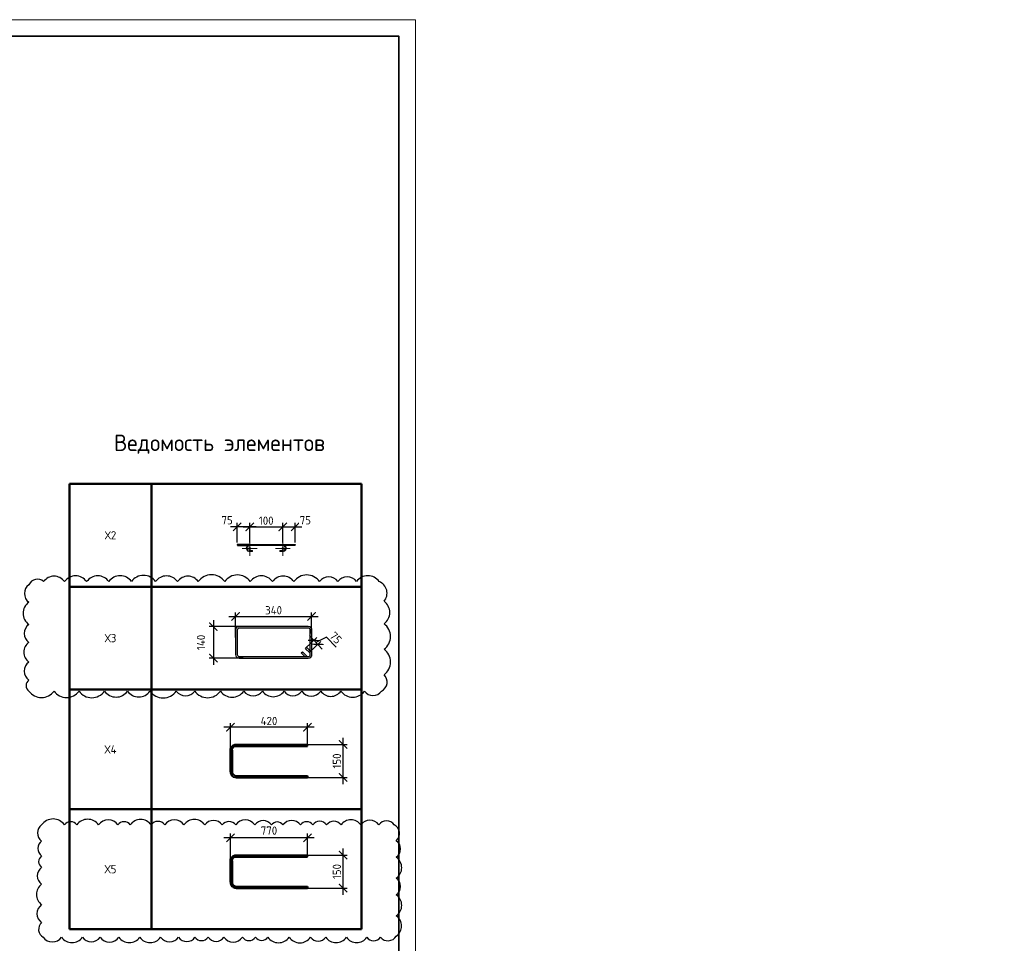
# Model space of a CAD drawing. Header units: millimetres. Extents: x 247266 to 730847, y -636031 to 10052.
# Tile 122 of 256: x 572686 to 602460, y -381681 to -353758. Entities that reach past the tile are written whole.
import ezdxf

# ---------------------------------------------------------------- set-up
doc = ezdxf.new("R2010")
doc.units = ezdxf.units.MM
doc.linetypes.add('CENTER2', pattern=[28.575, 19.05, -3.175, 3.175, -3.175])
doc.linetypes.add('GOST2.303 4', pattern=[7, 5, -2, 0])
for name, color, linetype, lineweight in [('Арм_хомуты', 7, 'Continuous', 18), ('Арм_шпильки', 7, 'Continuous', 18), ('Выноски', 7, 'Continuous', 20), ('Осевая', 7, 'CENTER2', 20), ('подоснова', 7, 'Continuous', 5), ('поз.', 7, 'Continuous', 25), ('размер', 7, 'Continuous', 25), ('ТОНКИЕ', 7, 'Continuous', 9)]:
    doc.layers.add(name, color=color, linetype=linetype, lineweight=lineweight)
for name, color, linetype in [('Исправления', 1, 'Continuous'), ('РАЗМЕРЫ', 7, 'Continuous'), ('ТОЛСТЫЕ_ОСНОВНЫЕ', 7, 'Continuous')]:
    doc.layers.add(name, color=color, linetype=linetype)
doc.styles.add('GOST 2.304', font='CS_Gost2304.shx')
doc.styles.add('GOST-2.304_Type-B', font='GOST_Common.ttf')
doc.dimstyles.new('мой', dxfattribs={"dimscale": 100, "dimtxt": 2.5, "dimasz": 2.5, "dimexe": 1.25, "dimexo": 0.625, "dimtad": 1, "dimdec": 0, "dimtxsty": 'GOST-2.304_Type-B', "dimblk": 'ARCHTICK', "dimcen": 2.5, "dimdle": 2, "dimaunit": 1, "dimadec": 1, "dimazin": 2, "dimtfac": 1, "dimtdec": 0, "dimtmove": 1, "dimatfit": 3, "dimfxl": 1, "dimtfill": 1, "dimlwd": -1, "dimlwe": -1, "dimarcsym": 0})
doc.dimstyles.new('СПДС', dxfattribs={"dimscale": 100, "dimtxt": 2.5, "dimasz": 2.5, "dimexe": 1.25, "dimexo": 0, "dimtad": 1, "dimdec": 0, "dimtxsty": 'GOST-2.304_Type-B', "dimblk": 'ARCHTICK', "dimcen": 2.5, "dimdle": 2, "dimadec": 0, "dimazin": 2, "dimtfac": 0.75, "dimtdec": 0, "dimtmove": 1, "dimatfit": 3, "dimfxl": 1, "dimtolj": 1, "dimarcsym": 1})

# ---------------------------------------------------------------- blocks, each defined once
blk = doc.blocks.new('*U3687')
at = {"layer": 'ТОЛСТЫЕ_ОСНОВНЫЕ', "lineweight": 35}
blk.add_lwpolyline([(20, 5), (589, 5), (589, 415), (20, 415)], close=True, dxfattribs=at)
at = {"layer": 'ТОНКИЕ'}
blk.add_lwpolyline([(0, 0), (594, 0), (594, 420), (0, 420)], close=True, dxfattribs=at)
blk = doc.blocks.new('_ArchTick')
at = {"color": 0, "linetype": 'ByBlock', "const_width": 0.15}
blk.add_lwpolyline([(-0.5, -0.5), (0.5, 0.5)], dxfattribs=at)
blk = doc.blocks.new('*D3489')
at = {"color": 0, "lineweight": -2}
for p, q in [((551476, -361675), (549976, -361675)), ((550176, -361675), (550176, -361550)), ((551276, -361675), (551276, -361550))]:
    blk.add_line(p, q, dxfattribs=at)
at = {"layer": 'DEFPOINTS', "color": 0, "ltscale": 100}
for p in [(550176, -361675), (550176, -361675), (551276, -361675)]:
    blk.add_point(p, dxfattribs=at)
at = {"color": 0, "lineweight": -2, "ltscale": 100, "xscale": 250, "yscale": 250, "zscale": 250, "rotation": 180}
blk.add_blockref('_ArchTick', (550176, -361675), dxfattribs=at)
at = {"color": 0, "lineweight": -2, "ltscale": 100, "xscale": 250, "yscale": 250, "zscale": 250}
blk.add_blockref('_ArchTick', (551276, -361675), dxfattribs=at)
at = {"color": 0, "lineweight": 0, "ltscale": 100, "insert": (550726, -361450), "char_height": 250, "width": 83333.33, "attachment_point": 5, "style": 'GOST-2.304_Type-B'}
blk.add_mtext('\\A1;1100', dxfattribs=at)
blk = doc.blocks.new('*D3490')
at = {"color": 0, "lineweight": -2}
for p, q in [((550376, -361675), (546976, -361675)), ((547176, -361675), (547176, -361550)), ((550176, -361675), (550176, -361550))]:
    blk.add_line(p, q, dxfattribs=at)
at = {"layer": 'DEFPOINTS', "color": 0, "ltscale": 100}
for p in [(547176, -361675), (547176, -361675), (550176, -361675)]:
    blk.add_point(p, dxfattribs=at)
at = {"color": 0, "lineweight": -2, "ltscale": 100, "xscale": 250, "yscale": 250, "zscale": 250, "rotation": 180}
blk.add_blockref('_ArchTick', (547176, -361675), dxfattribs=at)
at = {"color": 0, "lineweight": -2, "ltscale": 100, "xscale": 250, "yscale": 250, "zscale": 250}
blk.add_blockref('_ArchTick', (550176, -361675), dxfattribs=at)
at = {"color": 0, "lineweight": 0, "ltscale": 100, "insert": (548701, -361450), "char_height": 250, "width": 83333.33, "attachment_point": 5, "style": 'GOST-2.304_Type-B'}
blk.add_mtext('\\A1;3000', dxfattribs=at)
blk = doc.blocks.new('*D3491')
at = {"color": 0, "lineweight": -2}
for p, q in [((547376, -361675), (543876, -361675)), ((544076, -362099), (544076, -361550)), ((547176, -361675), (547176, -361550))]:
    blk.add_line(p, q, dxfattribs=at)
at = {"layer": 'DEFPOINTS', "color": 0, "ltscale": 100}
for p in [(544076, -361675), (547176, -361675), (544076, -362099)]:
    blk.add_point(p, dxfattribs=at)
at = {"color": 0, "lineweight": -2, "ltscale": 100, "xscale": 250, "yscale": 250, "zscale": 250, "rotation": 180}
blk.add_blockref('_ArchTick', (544076, -361675), dxfattribs=at)
at = {"color": 0, "lineweight": -2, "ltscale": 100, "xscale": 250, "yscale": 250, "zscale": 250}
blk.add_blockref('_ArchTick', (547176, -361675), dxfattribs=at)
at = {"color": 0, "lineweight": 0, "ltscale": 100, "insert": (545626, -361450), "char_height": 250, "width": 83333.33, "attachment_point": 5, "style": 'GOST-2.304_Type-B'}
blk.add_mtext('\\A1;3100', dxfattribs=at)
blk = doc.blocks.new('*D3523')
at = {"color": 0, "lineweight": -2}
for p, q in [((561768, -361888), (559818, -361888)), ((560018, -361888), (560018, -362013)), ((561568, -361888), (561568, -362013))]:
    blk.add_line(p, q, dxfattribs=at)
at = {"layer": 'DEFPOINTS', "color": 0, "ltscale": 100}
for p in [(560018, -361888), (560018, -361888), (561568, -361888)]:
    blk.add_point(p, dxfattribs=at)
at = {"color": 0, "lineweight": -2, "ltscale": 100, "xscale": 250, "yscale": 250, "zscale": 250, "rotation": 180}
blk.add_blockref('_ArchTick', (560018, -361888), dxfattribs=at)
at = {"color": 0, "lineweight": -2, "ltscale": 100, "xscale": 250, "yscale": 250, "zscale": 250}
blk.add_blockref('_ArchTick', (561568, -361888), dxfattribs=at)
at = {"color": 0, "lineweight": 0, "ltscale": 100, "insert": (560793, -361663), "char_height": 250, "width": 83333.33, "attachment_point": 5, "style": 'GOST-2.304_Type-B'}
blk.add_mtext('\\A1;1550', dxfattribs=at)
blk = doc.blocks.new('*D3524')
at = {"color": 0, "lineweight": -2}
for p, q in [((560218, -361888), (554118, -361888)), ((554318, -361888), (554318, -362013)), ((560018, -361888), (560018, -362013))]:
    blk.add_line(p, q, dxfattribs=at)
at = {"layer": 'DEFPOINTS', "color": 0, "ltscale": 100}
for p in [(554318, -361888), (554318, -361888), (560018, -361888)]:
    blk.add_point(p, dxfattribs=at)
at = {"color": 0, "lineweight": -2, "ltscale": 100, "xscale": 250, "yscale": 250, "zscale": 250, "rotation": 180}
blk.add_blockref('_ArchTick', (554318, -361888), dxfattribs=at)
at = {"color": 0, "lineweight": -2, "ltscale": 100, "xscale": 250, "yscale": 250, "zscale": 250}
blk.add_blockref('_ArchTick', (560018, -361888), dxfattribs=at)
at = {"color": 0, "lineweight": 0, "ltscale": 100, "insert": (557193, -361663), "char_height": 250, "width": 83333.33, "attachment_point": 5, "style": 'GOST-2.304_Type-B'}
blk.add_mtext('\\A1;5700', dxfattribs=at)
blk = doc.blocks.new('*D3499')
at = {"color": 0, "lineweight": -2}
for p, q in [((553391, -370523), (551891, -370523)), ((552091, -370523), (552091, -370398)), ((553191, -370523), (553191, -370398))]:
    blk.add_line(p, q, dxfattribs=at)
at = {"layer": 'DEFPOINTS', "color": 0, "ltscale": 100}
for p in [(552091, -370523), (552091, -370523), (553191, -370523)]:
    blk.add_point(p, dxfattribs=at)
at = {"color": 0, "lineweight": -2, "ltscale": 100, "xscale": 250, "yscale": 250, "zscale": 250, "rotation": 180}
blk.add_blockref('_ArchTick', (552091, -370523), dxfattribs=at)
at = {"color": 0, "lineweight": -2, "ltscale": 100, "xscale": 250, "yscale": 250, "zscale": 250}
blk.add_blockref('_ArchTick', (553191, -370523), dxfattribs=at)
at = {"color": 0, "lineweight": 0, "ltscale": 100, "insert": (552641, -370298), "char_height": 250, "width": 83333.33, "attachment_point": 5, "style": 'GOST-2.304_Type-B'}
blk.add_mtext('\\A1;1100', dxfattribs=at)
blk = doc.blocks.new('*D3500')
at = {"color": 0, "lineweight": -2}
for p, q in [((552291, -370523), (548891, -370523)), ((549091, -370523), (549091, -370398)), ((552091, -370523), (552091, -370398))]:
    blk.add_line(p, q, dxfattribs=at)
at = {"layer": 'DEFPOINTS', "color": 0, "ltscale": 100}
for p in [(549091, -370523), (549091, -370523), (552091, -370523)]:
    blk.add_point(p, dxfattribs=at)
at = {"color": 0, "lineweight": -2, "ltscale": 100, "xscale": 250, "yscale": 250, "zscale": 250, "rotation": 180}
blk.add_blockref('_ArchTick', (549091, -370523), dxfattribs=at)
at = {"color": 0, "lineweight": -2, "ltscale": 100, "xscale": 250, "yscale": 250, "zscale": 250}
blk.add_blockref('_ArchTick', (552091, -370523), dxfattribs=at)
at = {"color": 0, "lineweight": 0, "ltscale": 100, "insert": (550616, -370298), "char_height": 250, "width": 83333.33, "attachment_point": 5, "style": 'GOST-2.304_Type-B'}
blk.add_mtext('\\A1;3000', dxfattribs=at)
blk = doc.blocks.new('*D3501')
at = {"color": 0, "lineweight": -2}
for p, q in [((549291, -370523), (545791, -370523)), ((545991, -370947), (545991, -370398)), ((549091, -370523), (549091, -370398))]:
    blk.add_line(p, q, dxfattribs=at)
at = {"layer": 'DEFPOINTS', "color": 0, "ltscale": 100}
for p in [(545991, -370523), (549091, -370523), (545991, -370947)]:
    blk.add_point(p, dxfattribs=at)
at = {"color": 0, "lineweight": -2, "ltscale": 100, "xscale": 250, "yscale": 250, "zscale": 250, "rotation": 180}
blk.add_blockref('_ArchTick', (545991, -370523), dxfattribs=at)
at = {"color": 0, "lineweight": -2, "ltscale": 100, "xscale": 250, "yscale": 250, "zscale": 250}
blk.add_blockref('_ArchTick', (549091, -370523), dxfattribs=at)
at = {"color": 0, "lineweight": 0, "ltscale": 100, "insert": (547541, -370298), "char_height": 250, "width": 83333.33, "attachment_point": 5, "style": 'GOST-2.304_Type-B'}
blk.add_mtext('\\A1;3100', dxfattribs=at)
blk = doc.blocks.new('*D3492')
at = {"color": 0, "lineweight": -2}
for p, q in [((538627, -361675), (537127, -361675)), ((537327, -361675), (537327, -361550)), ((538427, -361675), (538427, -361550))]:
    blk.add_line(p, q, dxfattribs=at)
at = {"layer": 'DEFPOINTS', "color": 0, "ltscale": 100}
for p in [(537327, -361675), (537327, -361675), (538427, -361675)]:
    blk.add_point(p, dxfattribs=at)
at = {"color": 0, "lineweight": -2, "ltscale": 100, "xscale": 250, "yscale": 250, "zscale": 250, "rotation": 180}
blk.add_blockref('_ArchTick', (537327, -361675), dxfattribs=at)
at = {"color": 0, "lineweight": -2, "ltscale": 100, "xscale": 250, "yscale": 250, "zscale": 250}
blk.add_blockref('_ArchTick', (538427, -361675), dxfattribs=at)
at = {"color": 0, "lineweight": 0, "ltscale": 100, "insert": (537877, -361450), "char_height": 250, "width": 83333.33, "attachment_point": 5, "style": 'GOST-2.304_Type-B'}
blk.add_mtext('\\A1;1100', dxfattribs=at)
blk = doc.blocks.new('*D3493')
at = {"color": 0, "lineweight": -2}
for p, q in [((537527, -361675), (534127, -361675)), ((534327, -361675), (534327, -361550)), ((537327, -361675), (537327, -361550))]:
    blk.add_line(p, q, dxfattribs=at)
at = {"layer": 'DEFPOINTS', "color": 0, "ltscale": 100}
for p in [(534327, -361675), (534327, -361675), (537327, -361675)]:
    blk.add_point(p, dxfattribs=at)
at = {"color": 0, "lineweight": -2, "ltscale": 100, "xscale": 250, "yscale": 250, "zscale": 250, "rotation": 180}
blk.add_blockref('_ArchTick', (534327, -361675), dxfattribs=at)
at = {"color": 0, "lineweight": -2, "ltscale": 100, "xscale": 250, "yscale": 250, "zscale": 250}
blk.add_blockref('_ArchTick', (537327, -361675), dxfattribs=at)
at = {"color": 0, "lineweight": 0, "ltscale": 100, "insert": (535852, -361450), "char_height": 250, "width": 83333.33, "attachment_point": 5, "style": 'GOST-2.304_Type-B'}
blk.add_mtext('\\A1;3000', dxfattribs=at)
blk = doc.blocks.new('*D3494')
at = {"color": 0, "lineweight": -2}
for p, q in [((534527, -361675), (531027, -361675)), ((531227, -362099), (531227, -361550)), ((534327, -361675), (534327, -361550))]:
    blk.add_line(p, q, dxfattribs=at)
at = {"layer": 'DEFPOINTS', "color": 0, "ltscale": 100}
for p in [(531227, -361675), (534327, -361675), (531227, -362099)]:
    blk.add_point(p, dxfattribs=at)
at = {"color": 0, "lineweight": -2, "ltscale": 100, "xscale": 250, "yscale": 250, "zscale": 250, "rotation": 180}
blk.add_blockref('_ArchTick', (531227, -361675), dxfattribs=at)
at = {"color": 0, "lineweight": -2, "ltscale": 100, "xscale": 250, "yscale": 250, "zscale": 250}
blk.add_blockref('_ArchTick', (534327, -361675), dxfattribs=at)
at = {"color": 0, "lineweight": 0, "ltscale": 100, "insert": (532777, -361450), "char_height": 250, "width": 83333.33, "attachment_point": 5, "style": 'GOST-2.304_Type-B'}
blk.add_mtext('\\A1;3100', dxfattribs=at)
blk = doc.blocks.new('*T3542')
at = {"layer": 'Выноски', "color": 0, "linetype": 'ByBlock', "lineweight": 50}
for p, q in [((0, 0), (8834, 0)), ((0, 0), (0, -13459)), ((2484, 0), (2484, -13459)), ((8834, 0), (8834, -13459)), ((0, -3110), (8834, -3110)), ((0, -6220), (8834, -6220)), ((0, -9840), (8834, -9840)), ((0, -13459), (8834, -13459))]:
    blk.add_line(p, q, dxfattribs=at)
at = {"layer": 'Выноски', "color": 0, "char_height": 250, "width": 2183.67, "attachment_point": 5, "style": 'GOST-2.304_Type-B'}
for s, insert in [('Х2', (1242, -1555)), ('Х3', (1242, -4665)), ('Х4', (1242, -8030)), ('Х5', (1242, -11649))]:
    blk.add_mtext(s, dxfattribs=dict(at, insert=insert))
blk = doc.blocks.new('*U137')
for p, q in [((-8, 0), (-7, 7.2)), ((-7, -7.2), (-8, 0)), ((-7, 7.2), (-4.2, 14)), ((-4.2, 14), (0.2, 19.8)), ((0.2, 19.8), (6, 24.2)), ((6, 24.2), (12.8, 27)), ((12.8, 27), (20, 28)), ((44, 28), (20, 28)), ((20, 20), (44, 20)), ((44, 20), (44, 28)), ((262.7, 28), (286.7, 28)), ((262.7, 20), (262.7, 28)), ((286.7, 20), (262.7, 20)), ((293.9, 27), (286.7, 28)), ((300.7, 24.2), (293.9, 27)), ((306.5, 19.8), (300.7, 24.2)), ((310.9, 14), (306.5, 19.8)), ((313.7, 7.2), (310.9, 14)), ((314.7, 0), (313.7, 7.2)), ((-4.2, -14), (-7, -7.2)), ((0.2, -19.8), (-4.2, -14)), ((6, -24.2), (0.2, -19.8)), ((12.8, -27), (6, -24.2)), ((20, -28), (12.8, -27)), ((20, -28), (286.7, -28)), ((286.7, -28), (293.9, -27)), ((293.9, -27), (300.7, -24.2)), ((300.7, -24.2), (306.5, -19.8)), ((306.5, -19.8), (310.9, -14)), ((310.9, -14), (313.7, -7.2)), ((313.7, -7.2), (314.7, 0))]:
    blk.add_line(p, q)
at = {"color": 0, "linetype": 'ByBlock', "lineweight": -2}
for p, q in [((0, 0), (0.7, 5.2)), ((0.7, 5.2), (2.7, 10)), ((2.7, 10), (5.9, 14.1)), ((5.9, 14.1), (10, 17.3)), ((10, 17.3), (14.8, 19.3)), ((14.8, 19.3), (20, 20)), ((291.8, 19.3), (286.7, 20)), ((296.7, 17.3), (291.8, 19.3)), ((300.8, 14.1), (296.7, 17.3)), ((304, 10), (300.8, 14.1)), ((306, 5.2), (304, 10)), ((306.7, 0), (306, 5.2)), ((0.7, -5.2), (0, 0)), ((2.7, -10), (0.7, -5.2)), ((5.9, -14.1), (2.7, -10)), ((10, -17.3), (5.9, -14.1)), ((14.8, -19.3), (10, -17.3)), ((20, -20), (14.8, -19.3)), ((20, -20), (286.7, -20)), ((286.7, -20), (291.8, -19.3)), ((291.8, -19.3), (296.7, -17.3)), ((296.7, -17.3), (300.8, -14.1)), ((300.8, -14.1), (304, -10)), ((304, -10), (306, -5.2)), ((306, -5.2), (306.7, 0))]:
    blk.add_line(p, q, dxfattribs=at)
at = {"style": 'GOST 2.304', "oblique": 15, "flags": 9}
for tag, p in [('ДИАМЕТР', (117.8, -62.2)), ('ДЛИНА', (118.1, -72.5)), ('ПОЗИЦИЯ', (118, -56.6)), ('КЛАСС', (118, -67.8)), ('МАССА', (118.7, -78.2))]:
    blk.add_attdef(tag, p, '', height=2.5, dxfattribs=at)
blk = doc.blocks.new('*D3543')
at = {"layer": 'DEFPOINTS', "color": 0, "ltscale": 100}
for p in [(580641, -369091), (579641, -369628), (580641, -369628)]:
    blk.add_point(p, dxfattribs=at)
at = {"layer": 'РАЗМЕРЫ', "color": 0, "linetype": 'Continuous'}
for p, q in [((579441, -369091), (580841, -369091)), ((579641, -369566), (579641, -368966)), ((580641, -369565), (580641, -368966))]:
    blk.add_line(p, q, dxfattribs=at)
at = {"layer": 'РАЗМЕРЫ', "color": 0, "ltscale": 100, "xscale": 250, "yscale": 250, "zscale": 250, "rotation": 180}
blk.add_blockref('_ArchTick', (579641, -369091), dxfattribs=at)
at = {"layer": 'РАЗМЕРЫ', "color": 0, "ltscale": 100, "xscale": 250, "yscale": 250, "zscale": 250}
blk.add_blockref('_ArchTick', (580641, -369091), dxfattribs=at)
at = {"layer": 'РАЗМЕРЫ', "color": 0, "lineweight": 0, "ltscale": 100, "insert": (580141, -368903), "char_height": 250, "attachment_point": 5, "style": 'GOST-2.304_Type-B', "bg_fill": 3, "box_fill_scale": 1.1, "bg_fill_color": 256, "bg_fill_true_color": 13158600, "bg_fill_transparency": 0}
blk.add_mtext('100', dxfattribs=at)
blk = doc.blocks.new('*D3633')
at = {"layer": 'DEFPOINTS', "color": 0, "ltscale": 100}
for p in [(579265, -369628), (579641, -369628)]:
    blk.add_point(p, dxfattribs=at)
at = {"layer": 'РАЗМЕРЫ', "color": 0, "linetype": 'Continuous'}
for p, q in [((579841, -369091), (579065, -369091)), ((579265, -369565), (579265, -368966)), ((579641, -369566), (579641, -368966))]:
    blk.add_line(p, q, dxfattribs=at)
at = {"layer": 'РАЗМЕРЫ', "color": 0, "ltscale": 100, "xscale": 250, "yscale": 250, "zscale": 250, "rotation": 180}
blk.add_blockref('_ArchTick', (579265, -369091), dxfattribs=at)
at = {"layer": 'РАЗМЕРЫ', "color": 0, "ltscale": 100, "xscale": 250, "yscale": 250, "zscale": 250}
blk.add_blockref('_ArchTick', (579641, -369091), dxfattribs=at)
at = {"layer": 'РАЗМЕРЫ', "color": 0, "lineweight": 0, "ltscale": 100, "insert": (578958, -368889), "char_height": 250, "attachment_point": 5, "style": 'GOST-2.304_Type-B', "bg_fill": 3, "box_fill_scale": 1.1, "bg_fill_color": 256, "bg_fill_true_color": 13158600, "bg_fill_transparency": 0}
blk.add_mtext('75', dxfattribs=at)
at = {"layer": 'DEFPOINTS', "color": 0, "ltscale": 100}
blk.add_point((579265, -369091), dxfattribs=at)
blk = doc.blocks.new('*D3634')
at = {"layer": 'DEFPOINTS', "color": 0, "ltscale": 100}
for p in [(580641, -369628), (581017, -369628)]:
    blk.add_point(p, dxfattribs=at)
at = {"layer": 'РАЗМЕРЫ', "color": 0, "linetype": 'Continuous'}
for p, q in [((580441, -369091), (581217, -369091)), ((580641, -369566), (580641, -368966)), ((581017, -369565), (581017, -368966))]:
    blk.add_line(p, q, dxfattribs=at)
at = {"layer": 'РАЗМЕРЫ', "color": 0, "ltscale": 100, "xscale": 250, "yscale": 250, "zscale": 250, "rotation": 180}
blk.add_blockref('_ArchTick', (580641, -369091), dxfattribs=at)
at = {"layer": 'РАЗМЕРЫ', "color": 0, "ltscale": 100, "xscale": 250, "yscale": 250, "zscale": 250}
blk.add_blockref('_ArchTick', (581017, -369091), dxfattribs=at)
at = {"layer": 'РАЗМЕРЫ', "color": 0, "lineweight": 0, "ltscale": 100, "insert": (581324, -368889), "char_height": 250, "attachment_point": 5, "style": 'GOST-2.304_Type-B', "bg_fill": 3, "box_fill_scale": 1.1, "bg_fill_color": 256, "bg_fill_true_color": 13158600, "bg_fill_transparency": 0}
blk.add_mtext('75', dxfattribs=at)
at = {"layer": 'DEFPOINTS', "color": 0, "ltscale": 100}
blk.add_point((581017, -369091), dxfattribs=at)
blk = doc.blocks.new('*U138')
at = {"color": 0, "linetype": 'ByBlock', "lineweight": -2}
for p, q in [((-99.8, 25), (-99.8, 455.9)), ((-89.8, 455.9), (-99.8, 455.9)), ((-89.8, 25), (-89.8, 455.9)), ((89.8, 25), (89.8, 455.9)), ((89.8, 455.9), (99.8, 455.9)), ((99.8, 25), (99.8, 455.9)), ((-98.6, 15.9), (-99.8, 25)), ((-95.1, 7.5), (-98.6, 15.9)), ((-89.6, 0.3), (-95.1, 7.5)), ((-89, 18.5), (-89.8, 25)), ((-82.3, -5.3), (-89.6, 0.3)), ((-86.5, 12.5), (-89, 18.5)), ((-82.5, 7.3), (-86.5, 12.5)), ((-77.3, 3.3), (-82.5, 7.3)), ((-71.3, 0.9), (-77.3, 3.3)), ((-64.8, 0), (-71.3, 0.9)), ((-64.8, 0), (64.8, 0)), ((64.8, 0), (71.3, 0.9)), ((71.3, 0.9), (77.3, 3.3)), ((77.3, 3.3), (82.5, 7.3)), ((82.3, -5.3), (89.6, 0.3)), ((82.5, 7.3), (86.5, 12.5)), ((86.5, 12.5), (89, 18.5)), ((89, 18.5), (89.8, 25)), ((89.6, 0.3), (95.1, 7.5)), ((95.1, 7.5), (98.6, 15.9)), ((98.6, 15.9), (99.8, 25)), ((-73.9, -8.8), (-82.3, -5.3)), ((-64.8, -10), (-73.9, -8.8)), ((64.8, -10), (-64.8, -10)), ((64.8, -10), (73.9, -8.8)), ((73.9, -8.8), (82.3, -5.3))]:
    blk.add_line(p, q, dxfattribs=at)
at = {"style": 'GOST 2.304', "oblique": 15, "flags": 9}
for tag, p in [('ПОЗИЦИЯ', (993.5, -185)), ('ДИАМЕТР', (993.8, -189.3)), ('КЛАСС', (994.1, -193.8)), ('ДЛИНА', (994.5, -198.5)), ('МАССА', (994.8, -203.9))]:
    blk.add_attdef(tag, p, '', height=2.5, dxfattribs=at)
blk = doc.blocks.new('*D3567')
at = {"layer": 'DEFPOINTS', "color": 0, "ltscale": 100}
for p in [(580759, -375670), (582464, -375670), (581056, -376668)]:
    blk.add_point(p, dxfattribs=at)
at = {"layer": 'РАЗМЕРЫ', "color": 0, "lineweight": -2}
for p, q in [((580759, -375670), (582589, -375670)), ((582464, -376868), (582464, -375470)), ((581056, -376668), (582589, -376668))]:
    blk.add_line(p, q, dxfattribs=at)
at = {"layer": 'РАЗМЕРЫ', "color": 0, "lineweight": -2, "ltscale": 100, "xscale": 250, "yscale": 250, "zscale": 250}
for p, rotation in [((582464, -375670), 90), ((582464, -376668), 270)]:
    blk.add_blockref('_ArchTick', p, dxfattribs=dict(at, rotation=rotation))
at = {"layer": 'РАЗМЕРЫ', "color": 0, "lineweight": 0, "ltscale": 100, "insert": (582277, -376169), "char_height": 250, "attachment_point": 5, "rotation": 90, "style": 'GOST-2.304_Type-B'}
blk.add_mtext('\\A1;150', dxfattribs=at)
blk = doc.blocks.new('*D3637')
at = {"layer": 'DEFPOINTS', "color": 0, "ltscale": 100}
for p in [(579059, -375148), (581388, -375720), (579059, -375901)]:
    blk.add_point(p, dxfattribs=at)
at = {"layer": 'размер', "color": 0, "lineweight": -2}
for p, q in [((579059, -375901), (579059, -375023)), ((581388, -375720), (581388, -375023)), ((581588, -375148), (578859, -375148))]:
    blk.add_line(p, q, dxfattribs=at)
at = {"layer": 'размер', "color": 0, "lineweight": -2, "ltscale": 100, "xscale": 250, "yscale": 250, "zscale": 250, "rotation": 180}
blk.add_blockref('_ArchTick', (579059, -375148), dxfattribs=at)
at = {"layer": 'размер', "color": 0, "lineweight": -2, "ltscale": 100, "xscale": 250, "yscale": 250, "zscale": 250}
blk.add_blockref('_ArchTick', (581388, -375148), dxfattribs=at)
at = {"layer": 'размер', "color": 0, "ltscale": 100, "insert": (580224, -374960), "char_height": 250, "attachment_point": 5, "style": 'GOST-2.304_Type-B'}
blk.add_mtext('\\A1;420', dxfattribs=at)
blk = doc.blocks.new('*U139')
at = {"color": 0, "linetype": 'ByBlock', "lineweight": -2}
for p, q in [((432, 183.1), (12.5, 183.1)), ((-10, 160.6), (-10, 12.5)), ((-10, 159.6), (-10, 160.6)), ((22, 118.2), (-3.4, 143.7)), ((0, 159.6), (0, 160.6)), ((0, 140.3), (0, 12.5)), ((3.7, 150.8), (29.1, 125.3)), ((432, 173.1), (12.5, 173.1)), ((29.1, 125.3), (22, 118.2)), ((47.8, 144), (22.3, 169.4)), ((32.8, 173.1), (54.9, 151.1)), ((54.9, 151.1), (47.8, 144)), ((444.5, 12.5), (444.5, 160.6)), ((454.5, 12.5), (454.5, 160.6)), ((12.5, 0), (432, 0)), ((12.5, -10), (432, -10))]:
    blk.add_line(p, q, dxfattribs=at)
for centre, radius, start, end in [((12.5, 160.6), 22.5, 90, 180), ((432, 160.6), 22.5, 0, 90), ((12.5, 159.6), 22.5, 180, 225), ((12.5, 160.6), 12.5, 90, 180), ((12.5, 159.6), 12.5, 180, 225), ((13.5, 160.6), 12.5, 45, 90), ((432, 160.6), 12.5, 0, 90), ((12.5, 12.5), 22.5, 180, 270), ((12.5, 12.5), 12.5, 180, 270), ((432, 12.5), 12.5, 270, 0), ((432, 12.5), 22.5, 270, 0)]:
    blk.add_arc(centre, radius, start, end, dxfattribs=at)
at = {"style": 'GOST 2.304', "oblique": 15, "flags": 9}
for tag, p in [('ПОЗИЦИЯ', (-52.3, -58)), ('ДИАМЕТР', (-52.8, -63)), ('КЛАСС', (-53, -68.7)), ('ДЛИНА', (-52.5, -73.8)), ('МАССА', (-52.3, -78.3))]:
    blk.add_attdef(tag, p, '', height=2.5, dxfattribs=at)
blk = doc.blocks.new('*D3564')
at = {"layer": 'DEFPOINTS', "color": 0, "ltscale": 100}
for p in [(579490, -372108), (578543, -373059), (579447, -373059)]:
    blk.add_point(p, dxfattribs=at)
at = {"layer": 'РАЗМЕРЫ', "color": 0, "lineweight": -2}
for p, q in [((579490, -372108), (578418, -372108)), ((578543, -371908), (578543, -373259)), ((579447, -373059), (578418, -373059))]:
    blk.add_line(p, q, dxfattribs=at)
at = {"layer": 'РАЗМЕРЫ', "color": 0, "lineweight": -2, "ltscale": 100, "xscale": 250, "yscale": 250, "zscale": 250}
for p, rotation in [((578543, -372108), 90), ((578543, -373059), 270)]:
    blk.add_blockref('_ArchTick', p, dxfattribs=dict(at, rotation=rotation))
at = {"layer": 'РАЗМЕРЫ', "color": 0, "lineweight": 0, "ltscale": 100, "insert": (578168, -372583), "char_height": 250, "attachment_point": 5, "rotation": 90, "style": 'GOST-2.304_Type-B'}
blk.add_mtext('\\A1;140', dxfattribs=at)
blk = doc.blocks.new('*D3565')
at = {"layer": 'DEFPOINTS', "color": 0, "ltscale": 100}
for p in [(581513, -371800), (579214, -372439), (581513, -372316)]:
    blk.add_point(p, dxfattribs=at)
at = {"layer": 'РАЗМЕРЫ', "color": 0, "lineweight": -2}
for p, q in [((579014, -371800), (581713, -371800)), ((579214, -372439), (579214, -371675)), ((581513, -372316), (581513, -371675))]:
    blk.add_line(p, q, dxfattribs=at)
at = {"layer": 'РАЗМЕРЫ', "color": 0, "lineweight": -2, "ltscale": 100, "xscale": 250, "yscale": 250, "zscale": 250, "rotation": 180}
blk.add_blockref('_ArchTick', (579214, -371800), dxfattribs=at)
at = {"layer": 'РАЗМЕРЫ', "color": 0, "lineweight": -2, "ltscale": 100, "xscale": 250, "yscale": 250, "zscale": 250}
blk.add_blockref('_ArchTick', (581513, -371800), dxfattribs=at)
at = {"layer": 'РАЗМЕРЫ', "color": 0, "lineweight": 0, "ltscale": 100, "insert": (580363, -371612), "char_height": 250, "attachment_point": 5, "style": 'GOST-2.304_Type-B'}
blk.add_mtext('\\A1;340', dxfattribs=at)
blk = doc.blocks.new('*D3566')
at = {"layer": 'DEFPOINTS', "color": 0, "ltscale": 100}
for p in [(581697, -372642), (581323, -372771), (581436, -372890)]:
    blk.add_point(p, dxfattribs=at)
at = {"layer": 'РАЗМЕРЫ', "color": 0, "lineweight": -2}
for p, q in [((581323, -372771), (581675, -372437)), ((581446, -372378), (581835, -372787)), ((581961, -372421), (581640, -372582)), ((582253, -372729), (581961, -372421)), ((581436, -372890), (581788, -372556))]:
    blk.add_line(p, q, dxfattribs=at)
at = {"layer": 'РАЗМЕРЫ', "color": 0, "lineweight": -2, "ltscale": 100, "xscale": 250, "yscale": 250, "zscale": 250}
for p, rotation in [((581584, -372523), 133.4647752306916), ((581697, -372642), 313.4647752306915)]:
    blk.add_blockref('_ArchTick', p, dxfattribs=dict(at, rotation=rotation))
at = {"layer": 'РАЗМЕРЫ', "color": 0, "ltscale": 100, "insert": (582244, -372445), "char_height": 250, "attachment_point": 5, "rotation": 313.4648, "style": 'GOST-2.304_Type-B'}
blk.add_mtext('\\A1;75', dxfattribs=at)
blk = doc.blocks.new('*D3530')
at = {"layer": 'DEFPOINTS', "color": 0, "ltscale": 100}
for p in [(580759, -379013), (582464, -379013), (581056, -380011)]:
    blk.add_point(p, dxfattribs=at)
at = {"layer": 'РАЗМЕРЫ', "color": 0, "lineweight": -2}
for p, q in [((582464, -380211), (582464, -378813)), ((580759, -379013), (582589, -379013)), ((581056, -380011), (582589, -380011))]:
    blk.add_line(p, q, dxfattribs=at)
at = {"layer": 'РАЗМЕРЫ', "color": 0, "lineweight": -2, "ltscale": 100, "xscale": 250, "yscale": 250, "zscale": 250}
for p, rotation in [((582464, -379013), 90), ((582464, -380011), 270)]:
    blk.add_blockref('_ArchTick', p, dxfattribs=dict(at, rotation=rotation))
at = {"layer": 'РАЗМЕРЫ', "color": 0, "lineweight": 0, "ltscale": 100, "insert": (582277, -379512), "char_height": 250, "attachment_point": 5, "rotation": 90, "style": 'GOST-2.304_Type-B'}
blk.add_mtext('\\A1;150', dxfattribs=at)
blk = doc.blocks.new('*D3621')
at = {"layer": 'DEFPOINTS', "color": 0, "ltscale": 100}
for p in [(579059, -378491), (579059, -379245), (581388, -379063)]:
    blk.add_point(p, dxfattribs=at)
at = {"layer": 'размер', "color": 0, "lineweight": -2}
for p, q in [((579059, -379245), (579059, -378366)), ((581388, -379063), (581388, -378366)), ((581588, -378491), (578859, -378491))]:
    blk.add_line(p, q, dxfattribs=at)
at = {"layer": 'размер', "color": 0, "lineweight": -2, "ltscale": 100, "xscale": 250, "yscale": 250, "zscale": 250, "rotation": 180}
blk.add_blockref('_ArchTick', (579059, -378491), dxfattribs=at)
at = {"layer": 'размер', "color": 0, "lineweight": -2, "ltscale": 100, "xscale": 250, "yscale": 250, "zscale": 250}
blk.add_blockref('_ArchTick', (581388, -378491), dxfattribs=at)
at = {"layer": 'размер', "color": 0, "ltscale": 100, "insert": (580224, -378273), "char_height": 250, "attachment_point": 5, "style": 'GOST-2.304_Type-B'}
blk.add_mtext('\\A1;770', dxfattribs=at)
blk = doc.blocks.new('*D3545')
at = {"color": 0, "lineweight": -2}
for p, q in [((538712, -370410), (538712, -370285)), ((539812, -370410), (539812, -370285)), ((540012, -370410), (538512, -370410))]:
    blk.add_line(p, q, dxfattribs=at)
at = {"layer": 'DEFPOINTS', "color": 0, "ltscale": 100}
for p in [(538712, -370410), (538712, -370410), (539812, -370410)]:
    blk.add_point(p, dxfattribs=at)
at = {"color": 0, "lineweight": -2, "ltscale": 100, "xscale": 250, "yscale": 250, "zscale": 250, "rotation": 180}
blk.add_blockref('_ArchTick', (538712, -370410), dxfattribs=at)
at = {"color": 0, "lineweight": -2, "ltscale": 100, "xscale": 250, "yscale": 250, "zscale": 250}
blk.add_blockref('_ArchTick', (539812, -370410), dxfattribs=at)
at = {"color": 0, "lineweight": 0, "ltscale": 100, "insert": (539262, -370185), "char_height": 250, "width": 83333.33, "attachment_point": 5, "style": 'GOST-2.304_Type-B'}
blk.add_mtext('\\A1;1100', dxfattribs=at)
blk = doc.blocks.new('*D3546')
at = {"color": 0, "lineweight": -2}
for p, q in [((535712, -370410), (535712, -370285)), ((538712, -370410), (538712, -370285)), ((538912, -370410), (535512, -370410))]:
    blk.add_line(p, q, dxfattribs=at)
at = {"layer": 'DEFPOINTS', "color": 0, "ltscale": 100}
for p in [(535712, -370410), (535712, -370410), (538712, -370410)]:
    blk.add_point(p, dxfattribs=at)
at = {"color": 0, "lineweight": -2, "ltscale": 100, "xscale": 250, "yscale": 250, "zscale": 250, "rotation": 180}
blk.add_blockref('_ArchTick', (535712, -370410), dxfattribs=at)
at = {"color": 0, "lineweight": -2, "ltscale": 100, "xscale": 250, "yscale": 250, "zscale": 250}
blk.add_blockref('_ArchTick', (538712, -370410), dxfattribs=at)
at = {"color": 0, "lineweight": 0, "ltscale": 100, "insert": (537237, -370185), "char_height": 250, "width": 83333.33, "attachment_point": 5, "style": 'GOST-2.304_Type-B'}
blk.add_mtext('\\A1;3000', dxfattribs=at)
blk = doc.blocks.new('*D3547')
at = {"color": 0, "lineweight": -2}
for p, q in [((532612, -370834), (532612, -370285)), ((535712, -370410), (535712, -370285)), ((535912, -370410), (532412, -370410))]:
    blk.add_line(p, q, dxfattribs=at)
at = {"layer": 'DEFPOINTS', "color": 0, "ltscale": 100}
for p in [(532612, -370410), (535712, -370410), (532612, -370834)]:
    blk.add_point(p, dxfattribs=at)
at = {"color": 0, "lineweight": -2, "ltscale": 100, "xscale": 250, "yscale": 250, "zscale": 250, "rotation": 180}
blk.add_blockref('_ArchTick', (532612, -370410), dxfattribs=at)
at = {"color": 0, "lineweight": -2, "ltscale": 100, "xscale": 250, "yscale": 250, "zscale": 250}
blk.add_blockref('_ArchTick', (535712, -370410), dxfattribs=at)
at = {"color": 0, "lineweight": 0, "ltscale": 100, "insert": (534162, -370185), "char_height": 250, "width": 83333.33, "attachment_point": 5, "style": 'GOST-2.304_Type-B'}
blk.add_mtext('\\A1;3100', dxfattribs=at)

msp = doc.modelspace()

# ---------------------------------------------------------------- linework, layer by layer
at = {"layer": 'Исправления'}
msp.add_lwpolyline([(572965.03, -374055.71, 0.52056705), (573726.29, -374055.71, 0.52056705), (574482.39, -374055.71, 0.52056705), (575251.8, -374055.71, 0.52056705), (575948.91, -374055.71, 0.52056705), (576626.45, -374055.71, 0.52056705), (577422.68, -374055.71, 0.52056705), (577981.06, -374055.71, 0.52056705), (578754.08, -374055.71, 0.52056705), (579462.65, -374055.71, 0.52056705), (580027.63, -374055.71, 0.52056705), (580679.98, -374055.71, 0.52056705), (581213.01, -374055.71, 0.52056705), (581787.52, -374055.71, 0.52056705), (582401.71, -374055.71, 0.52056705), (583110.34, -374055.71, 0.52056705), (583627.56, -374055.71, 0.52056705), (583702.51, -373561.76, 0.52056705), (583702.51, -372789.82, 0.52056705), (583702.51, -372022.61, 0.52056705), (583702.51, -371340.1, 0.52056705), (583555.53, -370746.73, 0.52056705), (582871.1, -370746.73, 0.52056705), (582307.99, -370746.73, 0.52056705), (581754.85, -370746.73, 0.52056705), (580976.53, -370746.73, 0.52056705), (580330, -370746.73, 0.52056705), (579658.01, -370746.73, 0.52056705), (578886.81, -370746.73, 0.52056705), (578087.52, -370746.73, 0.52056705), (577456.85, -370746.73, 0.52056705), (576795.71, -370746.73, 0.52056705), (576064.51, -370746.73, 0.52056705), (575384.1, -370746.73, 0.52056705), (574710.88, -370746.73, 0.52056705), (574043.23, -370746.73, 0.52056705), (573410.01, -370746.73, 0.52056705), (572965.03, -370839.36, 0.52056705), (572965.03, -371367.37, 0.52056705), (572965.03, -372042.83, 0.52056705), (572965.03, -372581.87, 0.52056705), (572965.03, -373176.57, 0.52056705), (572965.03, -373722.74, 0.52056705)], format="xyb", close=True, dxfattribs=at)
at = {"layer": 'Исправления', "elevation": 3100}
msp.add_lwpolyline([(573350.55, -378102.3, 0.52056705), (573350.55, -378589.07, 0.52056705), (573350.55, -379038.65, 0.52056705), (573350.55, -379387.82, 0.52056705), (573350.55, -379897.26, 0.52056705), (573350.55, -380512.58, 0.52056705), (573350.55, -381058.61, 0.52056705), (573396.13, -381497.04, 0.52056705), (573950.53, -381497.04, 0.52056705), (574583.4, -381497.04, 0.52056705), (575117.56, -381497.04, 0.52056705), (575687.29, -381497.04, 0.52056705), (576316.61, -381497.04, 0.52056705), (576947.78, -381497.04, 0.52056705), (577493.01, -381497.04, 0.52056705), (577986.32, -381497.04, 0.52056705), (578384.09, -381497.04, 0.52056705), (578863.8, -381497.04, 0.52056705), (579420.56, -381497.04, 0.52056705), (579817.69, -381497.04, 0.52056705), (580191.85, -381497.04, 0.52056705), (580835.76, -381497.04, 0.52056705), (581482.51, -381497.04, 0.52056705), (581940.86, -381497.04, 0.52056705), (582568.27, -381497.04, 0.52056705), (583184, -381497.04, 0.52056705), (583593.67, -381497.04, 0.52056705), (584073.8, -381461.9, 0.52056705), (584073.8, -380851.66, 0.52056705), (584073.8, -380217.51, 0.52056705), (584073.8, -379713.73, 0.52056705), (584073.8, -379079.31, 0.52056705), (584073.8, -378579.74, 0.52056705), (584012.21, -378102.3, 0.52056705), (583547.88, -378102.3, 0.52056705), (583002.42, -378102.3, 0.52056705), (582402.4, -378102.3, 0.52056705), (581966.83, -378102.3, 0.52056705), (581548.17, -378102.3, 0.52056705), (581177.1, -378102.3, 0.52056705), (580647.76, -378102.3, 0.52056705), (580301.45, -378102.3, 0.52056705), (579796.44, -378102.3, 0.52056705), (579217.57, -378102.3, 0.52056705), (578813.05, -378102.3, 0.52056705), (578285.13, -378102.3, 0.52056705), (577654.55, -378102.3, 0.52056705), (577072.31, -378102.3, 0.52056705), (576658.47, -378102.3, 0.52056705), (576028.63, -378102.3, 0.52056705), (575657.92, -378102.3, 0.52056705), (575073.7, -378102.3, 0.52056705), (574413.07, -378102.3, 0.52056705), (574041.47, -378102.3, 0.52056705)], format="xyb", close=True, dxfattribs=at)

# ---------------------------------------------------------------- block references
at = {"xscale": 100, "yscale": 100, "zscale": 100}
msp.add_blockref('*U3687', (525254.49, -395757.64, 3100), dxfattribs=at)
msp.add_blockref('*T3542', (574190.57, -367790.39, 3100))
at = {"lineweight": 30, "xscale": 4.97475, "yscale": 4.97475, "zscale": 4.97475, "rotation": 180}
msp.add_blockref('*U139', (581474.69, -372151.59, 3100), dxfattribs=at)
at = {"layer": 'Арм_хомуты', "lineweight": 40, "xscale": 5, "yscale": 5, "zscale": 5, "rotation": 270}
for p in [(579108.76, -376168.65, 3100), (579108.76, -379511.95, 3100)]:
    msp.add_blockref('*U138', p, dxfattribs=at)
at = {"layer": 'Арм_шпильки', "xscale": 3.75, "yscale": 3.75, "zscale": 3.75, "rotation": 180}
msp.add_blockref('*U137', (580716.28, -369732.56, 3100), dxfattribs=at)

# ---------------------------------------------------------------- texts
at = {"layer": 'РАЗМЕРЫ', "style": 'GOST-2.304_Type-B'}
msp.add_text('Ведомость элементов', height=500, dxfattribs=at).set_placement((575539.1, -366799.94, 3100))

# ---------------------------------------------------------------- dimensions: what is measured, and where the dimension line sits
at = {"lineweight": 0}
for base, p1, p2, picture, middle in [((531226.69, -361675.02, 3100), (534326.69, -361675.02, 3100), (531226.69, -362098.55, 3100), '*D3494', (532776.69, -361675.02, 3100)), ((534326.69, -361675.02, 3100), (537326.69, -361675.02, 3100), (534326.69, -361675.02, 3100), '*D3493', (535851.85, -361675.02, 3100)), ((537326.69, -361675.02, 3100), (538426.69, -361675.02, 3100), (537326.69, -361675.02, 3100), '*D3492', (537876.69, -361675.02, 3100)), ((544076.06, -361675.02, 3100), (547176.06, -361675.02, 3100), (544076.06, -362098.55, 3100), '*D3491', (545626.06, -361675.02, 3100)), ((547176.06, -361675.02, 3100), (550176.06, -361675.02, 3100), (547176.06, -361675.02, 3100), '*D3490', (548701.21, -361675.02, 3100)), ((550176.06, -361675.02, 3100), (551276.06, -361675.02, 3100), (550176.06, -361675.02, 3100), '*D3489', (550726.06, -361675.02, 3100)), ((554317.87, -361888.23, 3100), (560017.87, -361888.23, 3100), (554317.87, -361888.23, 3100), '*D3524', (557193.03, -361888.23, 3100)), ((560017.87, -361888.23, 3100), (561567.87, -361888.23, 3100), (560017.87, -361888.23, 3100), '*D3523', (560792.87, -361888.23, 3100)), ((532612.33, -370410.44, 3100), (535712.33, -370410.44, 3100), (532612.33, -370833.97, 3100), '*D3547', (534162.33, -370410.44, 3100)), ((535712.33, -370410.44, 3100), (538712.33, -370410.44, 3100), (535712.33, -370410.44, 3100), '*D3546', (537237.48, -370410.44, 3100)), ((538712.33, -370410.44, 3100), (539812.33, -370410.44, 3100), (538712.33, -370410.44, 3100), '*D3545', (539262.33, -370410.44, 3100)), ((545991.03, -370523.13, 3100), (549091.03, -370523.13, 3100), (545991.03, -370946.66, 3100), '*D3501', (547541.03, -370523.13, 3100)), ((549091.03, -370523.13, 3100), (552091.03, -370523.13, 3100), (549091.03, -370523.13, 3100), '*D3500', (550616.18, -370523.13, 3100)), ((552091.03, -370523.13, 3100), (553191.03, -370523.13, 3100), (552091.03, -370523.13, 3100), '*D3499', (552641.03, -370523.13, 3100))]:
    dim = msp.add_linear_dim(base=base, p1=p1, p2=p2, angle=180, dimstyle='СПДС', override={"dimgap": 1}, dxfattribs=at)
    dim.commit()
    dim.dimension.update_dxf_attribs({"geometry": picture, "text_midpoint": middle, "dimtype": 160})
at = {"layer": 'размер'}
dim = msp.add_linear_dim(base=(579058.76, -375147.56, 3100), p1=(581388.27, -375719.51, 3100), p2=(579058.76, -375901.41, 3100), text='420', dimstyle='СПДС', dxfattribs=at)
dim.commit()
dim.dimension.update_dxf_attribs({"geometry": '*D3637', "text_midpoint": (580223.52, -374959.93, 3100)})
dim = msp.add_linear_dim(base=(579058.76, -378490.86, 3100), p1=(581388.27, -379062.81, 3100), p2=(579058.76, -379244.72, 3100), text='770', dimstyle='СПДС', dxfattribs=at)
dim.commit()
dim.dimension.update_dxf_attribs({"geometry": '*D3621', "text_midpoint": (580223.52, -378461.1, 3100), "dimtype": 160})
at = {"layer": 'РАЗМЕРЫ', "lineweight": 0}
dim = msp.add_linear_dim(base=(581512.91, -371800.05, 1300), p1=(579213.73, -372439.39, 3100), p2=(581512.91, -372316.45, 3100), text='340', dimstyle='СПДС', override={"dimlfac": 0.2, "dimtofl": 0}, dxfattribs=at)
dim.commit()
dim.dimension.update_dxf_attribs({"geometry": '*D3565', "text_midpoint": (580363.32, -371612.43, 1300)})
dim = msp.add_linear_dim(base=(578543.2, -373058.62, 3100), p1=(579490.19, -372107.83, 3100), p2=(579446.87, -373058.62, 3100), angle=90, text='140', dimstyle='СПДС', override={"dimlfac": 0.2, "dimtofl": 0}, dxfattribs=at)
dim.commit()
dim.dimension.update_dxf_attribs({"geometry": '*D3564', "text_midpoint": (578355.7, -372583.23, 3100), "dimtype": 160})
at = {"layer": 'РАЗМЕРЫ'}
dim = msp.add_aligned_dim(p1=(581322.64, -372770.69, 1300), p2=(581435.55, -372889.82, 1300), distance=360.15, text='75', dimstyle='СПДС', override={"dimlfac": 0.2, "dimrnd": 5}, dxfattribs=at)
dim.commit()
dim.dimension.update_dxf_attribs({"geometry": '*D3566', "text_midpoint": (582140.63, -372336.82, 1300)})
at = {"layer": 'РАЗМЕРЫ', "lineweight": 0}
for base, p1, p2, picture, middle in [((582464.19, -375669.51, 3100), (581056, -376667.78, 3100), (580758.77, -375669.51, 3100), '*D3567', (582276.56, -376168.65, 3100)), ((582464.19, -379012.81, 3100), (581056, -380011.09, 3100), (580758.77, -379012.81, 3100), '*D3530', (582276.56, -379511.95, 3100))]:
    dim = msp.add_linear_dim(base=base, p1=p1, p2=p2, angle=90, text='150', dimstyle='СПДС', override={"dimlfac": 0.2, "dimtofl": 0}, dxfattribs=at)
    dim.commit()
    dim.dimension.update_dxf_attribs({"geometry": picture, "text_midpoint": middle})

# ---------------------------------------------------------------- next in the draw order: dimensions: what is measured, and where the dimension line sits
dim = msp.add_linear_dim(base=(580641.28, -369091.03, 3100), p1=(579641.31, -369628.32, 3100), p2=(580641.28, -369627.56, 3100), text='100', dimstyle='мой', dxfattribs=at)
dim.commit()
dim.dimension.update_dxf_attribs({"geometry": '*D3543', "text_midpoint": (580141.3, -368903.41, 3100)})

# ---------------------------------------------------------------- next in the draw order: linework, layer by layer
at = {"layer": 'поз.', "linetype": 'GOST2.303 4', "ltscale": 0.4, "elevation": 3100}
for points in [[(579641.28, -369627.56), (579265.28, -369627.56), (579265.28, -369657.56), (579640.01, -369657.73)], [(580641.28, -369627.56), (581017.28, -369627.56), (581017.28, -369657.56), (580642.56, -369657.73)]]:
    msp.add_lwpolyline(points, dxfattribs=at)

# ---------------------------------------------------------------- next in the draw order: dimensions: what is measured, and where the dimension line sits
at = {"layer": 'РАЗМЕРЫ', "lineweight": 0}
dim = msp.add_linear_dim(base=(579265.28, -369091.03, 3100), p1=(579641.31, -369628.32, 3100), p2=(579265.28, -369627.56, 3100), text='75', dimstyle='мой', dxfattribs=at)
dim.commit()
dim.dimension.update_dxf_attribs({"geometry": '*D3633', "text_midpoint": (578958.44, -369076.78, 3100), "dimtype": 160})
dim = msp.add_linear_dim(base=(581017.28, -369091.03, 3100), p1=(580641.26, -369628.32, 3100), p2=(581017.28, -369627.56, 3100), angle=180, text='75', dimstyle='мой', dxfattribs=at)
dim.commit()
dim.dimension.update_dxf_attribs({"geometry": '*D3634', "text_midpoint": (581324.13, -369076.78, 3100), "dimtype": 160})

# ---------------------------------------------------------------- next in the draw order: linework, layer by layer
at = {"layer": 'Осевая', "ltscale": 0.1}
for p, q in [((579865.45, -369744.18, 3100), (579417.18, -369744.18, 3100)), ((579641.31, -369520.05, 3100), (579641.31, -369968.32, 3100)), ((580865.39, -369744.18, 3100), (580417.12, -369744.18, 3100)), ((580641.26, -369520.05, 3100), (580641.26, -369968.32, 3100))]:
    msp.add_line(p, q, dxfattribs=at)
at = {"layer": 'подоснова'}
for centre in [(579641.31, -369744.18, 3100), (580641.26, -369744.18, 3100)]:
    msp.add_circle(centre, 31.99, dxfattribs=at)

doc.saveas('drawing.dxf')
